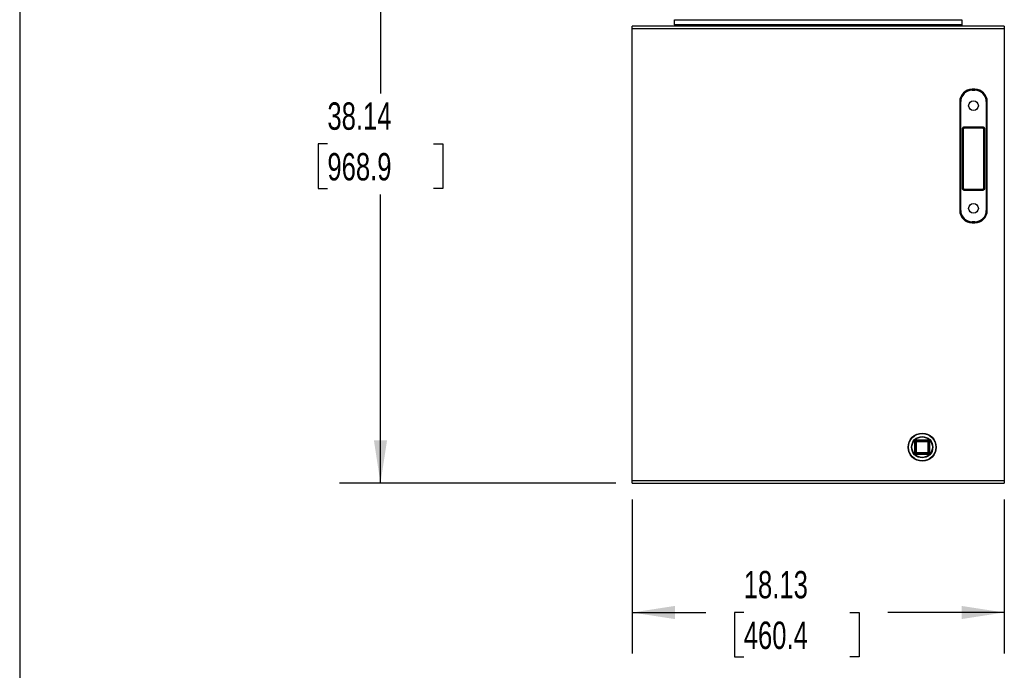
# Model space of a CAD drawing. Header units: inches. Extents: x 4 to 172, y 4 to 132.
# Tile 2 of 40: x 4 to 52, y 52 to 84. Entities that reach past the tile are written whole.
import ezdxf

# ---------------------------------------------------------------- set-up
doc = ezdxf.new("R2010")
doc.units = ezdxf.units.IN
doc.header["$LTSCALE"] = 16
doc.header["$MEASUREMENT"] = 0
doc.layers.add('DIMENSIONS', color=140, linetype='Continuous', lineweight=25)
doc.layers.add('TEXT', color=140, linetype='Continuous', lineweight=25)
doc.styles.add('SLDTEXTSTYLE0', font='TXT', dxfattribs={"width": 0.7})
doc.dimstyles.new('SLDDIMSTYLE0', dxfattribs={"dimtxt": 1.359375, "dimasz": 2.08, "dimexe": 0, "dimexo": 0.0625, "dimgap": 0.339844, "dimtad": 0, "dimtih": 1, "dimtoh": 1, "dimrnd": 1e-09, "dimzin": 12, "dimdsep": 46, "dimtxsty": 'SLDTEXTSTYLE0', "dimsah": 1, "dimcen": 0.09, "dimadec": 0, "dimazin": 3, "dimtfac": 1, "dimtofl": 0, "dimtmove": 0, "dimatfit": 3, "dimfxl": 0, "dimfrac": 2, "dimtolj": 1, "dimtzin": 12, "dimarcsym": 0})

# ---------------------------------------------------------------- blocks, each defined once
blk = doc.blocks.new('_D')
at = {"layer": 'DIMENSIONS'}
for p, q in [((38.235, 99.282), (19.572, 99.282)), ((21.572, 99.282), (21.572, 80.114)), ((18.987, 77.65), (18.531, 77.65)), ((18.531, 77.65), (18.531, 75.489)), ((24.158, 77.65), (24.614, 77.65)), ((24.614, 77.65), (24.614, 75.489)), ((18.531, 75.489), (18.987, 75.489)), ((24.614, 75.489), (24.158, 75.489)), ((21.572, 61.137), (21.572, 75.185)), ((33.03, 61.137), (19.572, 61.137))]:
    blk.add_line(p, q, dxfattribs=at)
for points in [[(21.572, 99.282), (21.252, 97.202), (21.892, 97.202)], [(21.572, 61.137), (21.892, 63.217), (21.252, 63.217)]]:
    blk.add_solid(points, dxfattribs=at)
at = {"layer": 'DIMENSIONS', "char_height": 1.3333, "attachment_point": 1, "style": 'SLDTEXTSTYLE0'}
for s, insert in [('38.14', (18.987, 79.673)), ('968.9', (18.987, 77.208))]:
    blk.add_mtext(s, dxfattribs=dict(at, insert=insert))
blk = doc.blocks.new('_D_1')
at = {"layer": 'DIMENSIONS'}
for p, q in [((33.83, 60.337), (33.83, 52.838)), ((51.955, 60.337), (51.955, 52.838)), ((33.83, 54.838), (37.423, 54.838)), ((39.265, 54.838), (38.809, 54.838)), ((38.809, 54.838), (38.809, 52.677)), ((44.435, 54.838), (44.892, 54.838)), ((44.892, 54.838), (44.892, 52.677)), ((51.955, 54.838), (46.278, 54.838)), ((38.809, 52.677), (39.265, 52.677)), ((44.892, 52.677), (44.435, 52.677))]:
    blk.add_line(p, q, dxfattribs=at)
for points in [[(33.83, 54.838), (35.91, 54.518), (35.91, 55.158)], [(51.955, 54.838), (49.875, 55.158), (49.875, 54.518)]]:
    blk.add_solid(points, dxfattribs=at)
at = {"layer": 'DIMENSIONS', "char_height": 1.3333, "attachment_point": 1, "style": 'SLDTEXTSTYLE0'}
for s, insert in [('18.13', (39.265, 56.861)), ('460.4', (39.265, 54.396))]:
    blk.add_mtext(s, dxfattribs=dict(at, insert=insert))

msp = doc.modelspace()

# ---------------------------------------------------------------- linework, layer by layer
for p, q in [((35.893, 83.7), (49.893, 83.7)), ((35.893, 83.45), (35.893, 83.7)), ((49.893, 83.45), (35.893, 83.45)), ((35.893, 83.45), (35.893, 83.387)), ((49.893, 83.7), (49.893, 83.45)), ((49.893, 83.45), (49.893, 83.387)), ((51.955, 83.387), (33.83, 83.387)), ((33.83, 83.253), (33.83, 83.387)), ((51.955, 83.253), (33.83, 83.253)), ((33.83, 61.272), (33.83, 83.253)), ((51.955, 83.387), (51.955, 83.253)), ((51.955, 83.253), (51.955, 61.272)), ((50.385, 80.262), (50.385, 80.312)), ((50.525, 80.312), (50.385, 80.312)), ((50.385, 80.262), (50.525, 80.262)), ((50.525, 80.262), (50.525, 80.312)), ((49.785, 79.712), (49.785, 74.412)), ((49.835, 79.712), (49.785, 79.712)), ((49.835, 74.412), (49.835, 79.712)), ((51.075, 79.712), (51.075, 74.412)), ((51.075, 79.712), (51.125, 79.712)), ((51.125, 74.412), (51.125, 79.712)), ((49.922, 75.487), (49.922, 78.387)), ((49.922, 78.387), (49.972, 78.387)), ((49.972, 75.487), (49.972, 78.387)), ((50.022, 78.487), (50.889, 78.487)), ((50.022, 78.487), (50.022, 78.437)), ((50.022, 78.437), (50.889, 78.437)), ((50.889, 78.487), (50.889, 78.437)), ((50.939, 78.387), (50.939, 75.487)), ((50.989, 78.387), (50.939, 78.387)), ((50.989, 78.387), (50.989, 75.487)), ((49.922, 75.487), (49.972, 75.487)), ((50.022, 75.437), (50.022, 75.387)), ((50.889, 75.437), (50.022, 75.437)), ((50.889, 75.387), (50.022, 75.387)), ((50.889, 75.387), (50.889, 75.437)), ((50.989, 75.487), (50.939, 75.487)), ((49.835, 74.412), (49.785, 74.412)), ((51.075, 74.412), (51.125, 74.412)), ((50.525, 73.862), (50.385, 73.862)), ((50.385, 73.812), (50.385, 73.862)), ((50.525, 73.862), (50.525, 73.812)), ((50.385, 73.812), (50.525, 73.812)), ((47.643, 63.16), (47.603, 63.16)), ((47.603, 62.615), (47.603, 63.16)), ((47.643, 63.16), (47.643, 62.615)), ((47.683, 63.16), (47.643, 63.16)), ((47.683, 63.2), (47.683, 63.24)), ((47.683, 63.24), (48.228, 63.24)), ((47.683, 63.2), (47.683, 63.16)), ((48.228, 63.2), (47.683, 63.2)), ((47.683, 63.16), (48.228, 63.16)), ((47.683, 62.615), (47.683, 63.16)), ((48.228, 63.2), (48.228, 63.24)), ((48.228, 63.16), (48.228, 63.2)), ((48.228, 63.16), (48.228, 62.615)), ((48.268, 63.16), (48.228, 63.16)), ((48.268, 62.615), (48.268, 63.16)), ((48.268, 63.16), (48.308, 63.16)), ((48.308, 63.16), (48.308, 62.615)), ((47.643, 62.615), (47.603, 62.615)), ((47.643, 62.615), (47.683, 62.615)), ((48.228, 62.615), (47.683, 62.615)), ((47.683, 62.615), (47.683, 62.575)), ((47.683, 62.575), (48.228, 62.575)), ((47.683, 62.575), (47.683, 62.535)), ((48.228, 62.535), (47.683, 62.535)), ((48.228, 62.615), (48.268, 62.615)), ((48.228, 62.575), (48.228, 62.615)), ((48.228, 62.575), (48.228, 62.535)), ((48.308, 62.615), (48.268, 62.615)), ((33.83, 61.272), (51.955, 61.272)), ((33.83, 61.242), (33.83, 61.272)), ((51.955, 61.242), (33.83, 61.242)), ((33.83, 61.137), (33.83, 61.242)), ((33.83, 61.137), (51.955, 61.137)), ((51.955, 61.272), (51.955, 61.242)), ((51.955, 61.242), (51.955, 61.137))]:
    msp.add_line(p, q)
for centre, radius in [((50.455, 79.512), 0.236), ((50.455, 74.512), 0.236), ((47.955, 62.887), 0.686), ((47.955, 62.887), 0.666), ((47.955, 62.887), 0.52), ((47.955, 62.887), 0.5)]:
    msp.add_circle(centre, radius)
for centre, radius, start, end in [((50.385, 79.712), 0.6, 90, 180), ((50.525, 79.712), 0.6, 0, 90), ((50.022, 78.387), 0.05, 90, 180), ((50.889, 78.387), 0.05, 0, 90), ((50.022, 75.487), 0.05, 180, 270), ((50.889, 75.487), 0.05, 270, 0), ((50.385, 74.412), 0.6, 180, 270), ((50.525, 74.412), 0.6, 270, 0), ((47.683, 63.16), 0.04, 90, 180), ((48.228, 63.16), 0.04, 0, 90), ((47.683, 62.615), 0.04, 180, 270), ((48.228, 62.615), 0.04, 270, 0)]:
    msp.add_arc(centre, radius, start, end)
for points, knots in [([(50.385, 80.262), (50.239, 80.262), (50.1, 80.204), (49.893, 79.998), (49.835, 79.858), (49.835, 79.712)], [0, 0, 0, 0, 0.5, 0.5, 1, 1, 1, 1]), ([(51.075, 79.712), (51.075, 79.858), (51.017, 79.998), (50.811, 80.204), (50.671, 80.262), (50.525, 80.262)], [0, 0, 0, 0, 0.5, 0.5, 1, 1, 1, 1]), ([(49.922, 78.387), (49.922, 78.389), (49.922, 78.393), (49.923, 78.4), (49.924, 78.406), (49.925, 78.412), (49.927, 78.418), (49.93, 78.428), (49.938, 78.442), (49.951, 78.458), (49.967, 78.471), (49.982, 78.48), (49.997, 78.484), (50.009, 78.487), (50.018, 78.487), (50.022, 78.487)], [0, 0, 0, 0, 0.040281, 0.080251, 0.120067, 0.159891, 0.199882, 0.2402, 0.370062, 0.500058, 0.62992, 0.759916, 0.840129, 0.919729, 1, 1, 1, 1]), ([(50.889, 78.487), (50.891, 78.487), (50.895, 78.487), (50.901, 78.486), (50.908, 78.485), (50.914, 78.484), (50.92, 78.482), (50.93, 78.479), (50.944, 78.471), (50.96, 78.458), (50.973, 78.442), (50.981, 78.427), (50.986, 78.412), (50.988, 78.4), (50.989, 78.391), (50.989, 78.387)], [0, 0, 0, 0, 0.040281, 0.080251, 0.120067, 0.159891, 0.199882, 0.2402, 0.370062, 0.500058, 0.62992, 0.759916, 0.840129, 0.919729, 1, 1, 1, 1]), ([(50.022, 75.387), (50.02, 75.387), (50.016, 75.387), (50.009, 75.388), (50.003, 75.389), (49.997, 75.39), (49.991, 75.392), (49.981, 75.396), (49.967, 75.403), (49.951, 75.416), (49.938, 75.432), (49.929, 75.448), (49.925, 75.462), (49.922, 75.475), (49.922, 75.483), (49.922, 75.487)], [0, 0, 0, 0, 0.040281, 0.080251, 0.120067, 0.159891, 0.199882, 0.2402, 0.370062, 0.500058, 0.62992, 0.759916, 0.840129, 0.919729, 1, 1, 1, 1]), ([(50.989, 75.487), (50.989, 75.485), (50.989, 75.481), (50.988, 75.475), (50.987, 75.468), (50.986, 75.462), (50.984, 75.456), (50.98, 75.446), (50.973, 75.432), (50.96, 75.416), (50.944, 75.403), (50.928, 75.395), (50.914, 75.39), (50.901, 75.388), (50.893, 75.387), (50.889, 75.387)], [0, 0, 0, 0, 0.040281, 0.080251, 0.120067, 0.159891, 0.199882, 0.2402, 0.370062, 0.500058, 0.62992, 0.759916, 0.840129, 0.919729, 1, 1, 1, 1]), ([(49.835, 74.412), (49.835, 74.266), (49.893, 74.126), (50.1, 73.92), (50.239, 73.862), (50.385, 73.862)], [0, 0, 0, 0, 0.5, 0.5, 1, 1, 1, 1]), ([(50.525, 73.862), (50.671, 73.862), (50.811, 73.92), (51.017, 74.126), (51.075, 74.266), (51.075, 74.412)], [0, 0, 0, 0, 0.5, 0.5, 1, 1, 1, 1]), ([(47.603, 63.16), (47.603, 63.161), (47.603, 63.165), (47.603, 63.17), (47.604, 63.175), (47.605, 63.18), (47.607, 63.184), (47.61, 63.193), (47.615, 63.204), (47.626, 63.217), (47.639, 63.227), (47.651, 63.234), (47.663, 63.237), (47.673, 63.239), (47.679, 63.24), (47.683, 63.24)], [0, 0, 0, 0, 0.040276, 0.080243, 0.120059, 0.159884, 0.199878, 0.240199, 0.370044, 0.500057, 0.629903, 0.759916, 0.840121, 0.919722, 1, 1, 1, 1]), ([(48.228, 63.24), (48.23, 63.24), (48.233, 63.24), (48.238, 63.239), (48.243, 63.238), (48.248, 63.237), (48.253, 63.236), (48.261, 63.233), (48.272, 63.227), (48.285, 63.217), (48.295, 63.204), (48.302, 63.191), (48.306, 63.18), (48.308, 63.17), (48.308, 63.163), (48.308, 63.16)], [0, 0, 0, 0, 0.040276, 0.080243, 0.120059, 0.159884, 0.199878, 0.240199, 0.370044, 0.500057, 0.629903, 0.759916, 0.840121, 0.919722, 1, 1, 1, 1]), ([(47.683, 62.535), (47.681, 62.535), (47.678, 62.535), (47.673, 62.535), (47.668, 62.536), (47.663, 62.537), (47.658, 62.539), (47.65, 62.542), (47.639, 62.547), (47.626, 62.558), (47.615, 62.57), (47.609, 62.583), (47.605, 62.595), (47.603, 62.605), (47.603, 62.611), (47.603, 62.615)], [0, 0, 0, 0, 0.040276, 0.080243, 0.120059, 0.159884, 0.199878, 0.240199, 0.370044, 0.500057, 0.629903, 0.759916, 0.840121, 0.919722, 1, 1, 1, 1]), ([(48.308, 62.615), (48.308, 62.613), (48.308, 62.61), (48.307, 62.605), (48.307, 62.6), (48.305, 62.595), (48.304, 62.59), (48.301, 62.582), (48.295, 62.57), (48.285, 62.558), (48.272, 62.547), (48.259, 62.541), (48.248, 62.537), (48.238, 62.535), (48.231, 62.535), (48.228, 62.535)], [0, 0, 0, 0, 0.040276, 0.080243, 0.120059, 0.159884, 0.199878, 0.240199, 0.370044, 0.500057, 0.629903, 0.759916, 0.840121, 0.919722, 1, 1, 1, 1])]:
    msp.add_open_spline(points, degree=3, knots=knots)
at = {"layer": 'TEXT'}
msp.add_line((4, 132), (4, 4), dxfattribs=at)

# ---------------------------------------------------------------- dimensions: what is measured, and where the dimension line sits
at = {"layer": 'DIMENSIONS'}
dim = msp.add_linear_dim(base=(21.5724, 99.2817), p1=(33.8304, 61.1372), p2=(39.0346, 99.2817), angle=90, dimstyle='SLDDIMSTYLE0', dxfattribs=at)
dim.commit()
dim.dimension.update_dxf_attribs({"geometry": '_D', "text_midpoint": (21.5724, 77.6496), "dimtype": 160})
dim = msp.add_linear_dim(base=(51.955359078, 54.837963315), p1=(33.830359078, 61.137179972), p2=(51.955359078, 61.137179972), dimstyle='SLDDIMSTYLE0', dxfattribs=at)
dim.commit()
dim.dimension.update_dxf_attribs({"geometry": '_D_1', "text_midpoint": (41.850233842, 54.837963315), "dimtype": 160})

doc.saveas('drawing.dxf')
